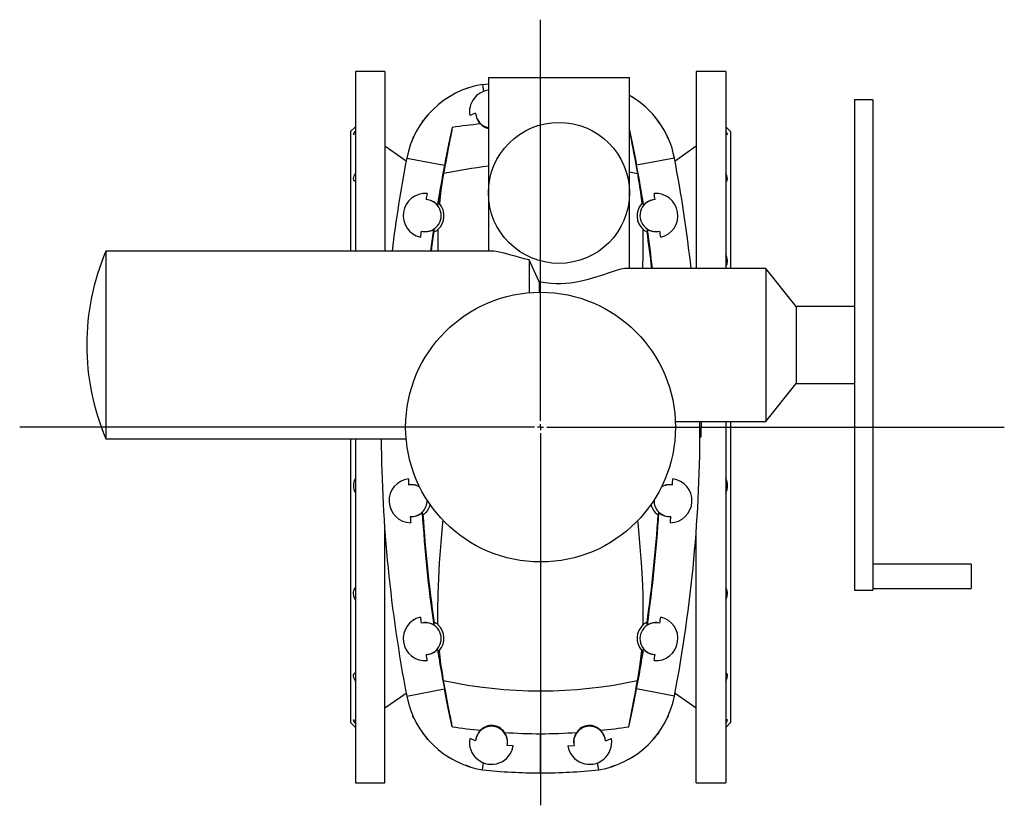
# Model space of a CAD drawing. Extents: x -326 to 1351, y -224 to 2218.
# Tile 1 of 3: x -326 to 477, y -224 to 417. Entities that reach past the tile are written whole.
import ezdxf

# ---------------------------------------------------------------- set-up
doc = ezdxf.new("R2010")
doc.units = 0
doc.layers.get('0').update_dxf_attribs({"linetype": 'CONTINUOUS'})
doc.layers.add('FORMAT', color=7, linetype='CONTINUOUS')

# ---------------------------------------------------------------- blocks, each defined once
blk = doc.blocks.new('SW_CENTERMARKSYMBOL_1')
at = {"layer": 'FORMAT', "color": 0}
for p, q in [((0, 5), (0, 332.26)), ((-5, 0), (-424.68, 0)), ((0, 0), (-2.5, 0)), ((0, 0), (0, 2.5)), ((0, 0), (0, -2.5)), ((0, 0), (2.5, 0)), ((5, 0), (378.12, 0)), ((0, -5), (0, -308.43))]:
    blk.add_line(p, q, dxfattribs=at)

msp = doc.modelspace()

# ---------------------------------------------------------------- linework, layer by layer
at = {"color": 7, "linetype": 'CONTINUOUS'}
for p, q in [((-28.62, 374.83), (-52.62, 374.83)), ((-52.62, 374.83), (-52.62, 228.33)), ((-28.62, 374.83), (-28.62, 228.33)), ((55.88, 369.83), (55.88, 275.83)), ((55.88, 369.83), (113.38, 369.83)), ((113.38, 369.83), (170.88, 369.83)), ((170.88, 214.19), (170.88, 369.83)), ((249.38, 374.83), (225.38, 374.83)), ((225.38, 374.83), (225.38, 214.19)), ((249.38, 374.83), (249.38, 214.19)), ((40.72, 361.68), (36.58, 360.35)), ((50.98, 364.29), (55.88, 364.74)), ((50.98, 364.29), (51.84, 358.6)), ((369.38, 351.83), (354.38, 351.83)), ((354.38, 351.83), (354.38, -48.17)), ((369.38, 351.83), (369.38, -48.17)), ((45.43, 340.74), (40.63, 338.82)), ((-52.62, 329.83), (-56.62, 325.83)), ((1.9, 333.59), (2.94, 335.17)), ((2.94, 335.17), (2.94, 335.17)), ((193.82, 335.17), (193.82, 335.17)), ((195.5, 332.77), (193.84, 334.99)), ((253.38, 325.83), (249.38, 329.83)), ((-56.62, 325.83), (-56.62, 228.33)), ((-5.68, 320.47), (-4.78, 322.24)), ((202.41, 320.37), (201.68, 321.92)), ((253.38, 325.83), (253.38, 214.19)), ((-11.24, 301.66), (-28.62, 313.83)), ((-5.68, 320.47), (-5.68, 320.47)), ((225.38, 313.83), (208.01, 301.66)), ((-10.75, 304.26), (20.05, 298.35)), ((207.51, 304.26), (176.71, 298.35)), ((19.27, 291.53), (18.77, 288.71)), ((170.88, 292.88), (177.49, 291.53)), ((177.49, 291.53), (177.99, 288.71)), ((55.88, 275.83), (55.88, 228.33)), ((59.52, 228.33), (-256.07, 228.33)), ((-256.07, 228.33), (-256.07, 75.33)), ((89.19, 221.24), (89.19, 194.44)), ((282.04, 214.19), (167.24, 214.19)), ((306.9, 183.15), (282.04, 214.19)), ((282.04, 214.19), (282.04, 89.47)), ((97.22, 203.32), (97.22, 194.82)), ((354.38, 183.15), (306.9, 183.15)), ((306.9, 183.15), (306.9, 120.51)), ((282.04, 89.47), (306.9, 120.51)), ((306.9, 120.51), (354.38, 120.51)), ((208.28, 89.47), (282.04, 89.47)), ((229.39, 89.47), (229.39, 84.83)), ((249.38, 89.47), (249.38, -205.17)), ((253.38, 89.47), (253.38, -156.17)), ((229.39, 76.83), (229.39, 84.83)), ((-256.07, 75.33), (-11.22, 75.33)), ((-56.62, 75.33), (-56.62, -156.17)), ((-52.62, 75.33), (-52.62, -205.17)), ((228.35, 76.83), (229.39, 76.83)), ((-28.62, -205.17), (-28.62, 1.31)), ((225.38, -205.17), (225.38, 1.31)), ((449.38, -26.83), (369.38, -26.83)), ((449.38, -26.83), (449.38, -46.83)), ((369.38, -46.83), (449.38, -46.83)), ((354.38, -48.17), (369.38, -48.17)), ((19.27, -121.87), (18.77, -119.05)), ((177.49, -121.87), (177.99, -119.05)), ((-28.62, -144.17), (-11.24, -132.01)), ((-10.75, -134.6), (20.05, -128.69)), ((207.51, -134.6), (176.71, -128.69)), ((208.01, -132.01), (225.38, -144.17)), ((-4.87, -152.38), (-5.68, -150.81)), ((-5.68, -150.81), (-5.68, -150.81)), ((202.44, -150.81), (201.54, -152.58)), ((202.44, -150.81), (202.44, -150.81)), ((-56.62, -156.17), (-52.62, -160.17)), ((249.38, -160.17), (253.38, -156.17)), ((2.94, -165.51), (1.75, -163.74)), ((2.94, -165.51), (2.94, -165.51)), ((98.38, -197.17), (98.38, -165.19)), ((194.86, -163.93), (193.82, -165.51)), ((193.82, -165.51), (193.82, -165.51)), ((45.43, -171.09), (40.63, -169.17)), ((76.13, -175.13), (71.1, -174.84)), ((120.63, -175.13), (125.66, -174.84)), ((151.34, -171.09), (156.13, -169.17)), ((36.84, -190.79), (36.53, -190.67)), ((36.58, -190.69), (40.72, -192.02)), ((37.42, -191), (36.99, -190.84)), ((50.98, -194.63), (51.84, -188.94)), ((145.78, -194.63), (144.93, -188.94)), ((156.04, -192.02), (160.18, -190.69)), ((-52.62, -205.17), (-28.62, -205.17)), ((225.38, -205.17), (249.38, -205.17))]:
    msp.add_line(p, q, dxfattribs=at)
for points in [[(26.27, 355.57), (22.61, 353.37), (21.13, 352.39)], [(25.12, 354.91), (25.69, 355.23), (26.26, 355.56)], [(175.63, 352.39), (174.15, 353.37), (170.88, 355.33)], [(6.91, 339.98), (5.79, 338.73), (2.94, 335.17)], [(193.82, 335.17), (190.97, 338.73), (189.85, 339.98)], [(2.94, 335.16), (2.89, 335.1), (2.85, 335.04)], [(26.34, 329.2), (26.31, 328.8), (26.17, 327.92), (25.92, 326.53), (25.56, 324.64), (25.1, 322.22), (24.53, 319.33), (23.86, 315.89), (23.11, 312.01), (22.25, 307.54), (21.32, 302.66), (20.32, 297.27), (19.27, 291.53)], [(26.34, 329.2), (25.02, 323), (23.69, 316.64), (22.31, 309.89), (20.95, 302.98), (20.05, 298.35)], [(193.91, 335.04), (193.87, 335.1), (193.83, 335.16)], [(-52.62, 323.85), (-53.78, 323.38), (-54.11, 323.77), (-53.57, 324.9), (-52.62, 326.25)], [(170.88, 327.04), (171.74, 323), (173.07, 316.64), (174.45, 309.89), (175.82, 302.98), (176.71, 298.35)], [(170.88, 326.32), (171.2, 324.64), (171.66, 322.22), (172.23, 319.33), (172.9, 315.89), (173.65, 312.01), (174.51, 307.54), (175.44, 302.66), (176.44, 297.27), (177.49, 291.53)], [(249.38, 323.85), (250.54, 323.38), (250.87, 323.77), (250.33, 324.9), (249.38, 326.25)], [(-5.71, 320.4), (-5.7, 320.43), (-5.68, 320.47)], [(-52.62, 285.06), (-53.78, 285.9), (-54.11, 287.61), (-53.57, 289.82), (-52.62, 291.89)], [(249.38, 285.06), (250.54, 285.9), (250.87, 287.61), (250.33, 289.82), (249.38, 291.89)], [(18.77, 288.71), (17.13, 278.02), (15.92, 267.1)], [(177.99, 288.71), (179.63, 278.02), (180.84, 267.1)], [(15.1, 267.51), (14.81, 266.96), (14.33, 266.03)], [(15.92, 267.1), (15.35, 267.49), (15.1, 267.51)], [(180.84, 267.1), (181.41, 267.49), (181.66, 267.51)], [(181.66, 267.51), (181.95, 266.96), (182.43, 266.03)], [(8.87, 228.33), (9.69, 234.65), (11.27, 246.05)], [(9.39, 228.33), (10.05, 233.41), (11.57, 244.41)], [(11.27, 246.05), (11.32, 245.78), (11.57, 244.41)], [(14.72, 245.88), (14.59, 233.54), (14.68, 228.33)], [(185.49, 246.05), (185.44, 245.78), (185.2, 244.41)], [(89.19, 221.24), (88.97, 221.29), (85.02, 222.19), (81.25, 223.14), (77.59, 224.13), (74.15, 225.08), (70.73, 226.04), (67.6, 226.89), (64.7, 227.59), (62.17, 228.08), (60.26, 228.3), (59.52, 228.3)], [(249.38, 215.79), (250.54, 217.81), (250.87, 220.58), (250.33, 223.54), (249.38, 226.01)], [(97.22, 203.32), (93.26, 212.33), (89.19, 221.24)], [(167.24, 214.16), (167, 214.19), (163.88, 213.74), (159.92, 212.65), (155.13, 211.05), (148.85, 208.85), (141.66, 206.47), (137.29, 205.18), (132.72, 204.01), (127.8, 202.99), (122.73, 202.22), (115.01, 201.68), (111.01, 201.7), (107.03, 201.92), (102.09, 202.48), (97.22, 203.32)], [(8.3, 21.92), (8.1, 20.95), (7.61, 19.5), (7.08, 18.33), (5.94, 16.47), (4.9, 15.24), (3.64, 14.09), (2.83, 13.61), (2.5, 13.61)], [(188.46, 21.94), (188.66, 20.95), (189.15, 19.5), (189.68, 18.33), (190.82, 16.47), (191.86, 15.24), (193.12, 14.09), (193.93, 13.61), (194.26, 13.61)], [(2.5, 13.61), (2.27, 14.18), (1.89, 15.15)], [(14.72, -76.23), (14.59, -63.88), (14.81, -51.37), (15.34, -38.62), (16.12, -25.73), (17.37, -9.41), (18.84, 7.1), (19.02, 8.9)], [(182.04, -76.23), (182.17, -63.88), (181.95, -51.37), (181.42, -38.62), (180.64, -25.73), (179.39, -9.41), (177.92, 7.1), (177.76, 8.76)], [(194.26, 13.61), (194.49, 14.18), (194.88, 15.15)], [(-52.62, -56.36), (-53.78, -53.11), (-54.11, -50), (-53.57, -47.6), (-52.62, -46.13)], [(249.38, -56.36), (250.54, -53.11), (250.87, -50), (250.33, -47.6), (249.38, -46.13)], [(11.27, -76.39), (11.32, -76.12), (11.57, -74.75)], [(185.49, -76.39), (185.44, -76.12), (185.2, -74.75)], [(15.1, -97.85), (14.81, -97.3), (14.33, -96.37)], [(15.92, -97.45), (15.35, -97.83), (15.1, -97.85)], [(18.77, -119.05), (17.13, -108.36), (15.92, -97.45)], [(177.99, -119.05), (179.63, -108.36), (180.84, -97.45)], [(180.84, -97.45), (181.41, -97.83), (181.66, -97.85)], [(181.66, -97.85), (181.95, -97.3), (182.43, -96.37)], [(-52.62, -122.23), (-53.78, -119.56), (-54.11, -117.33), (-53.57, -115.97), (-52.62, -115.4)], [(249.38, -122.23), (250.54, -119.56), (250.87, -117.33), (250.33, -115.97), (249.38, -115.4)], [(26.34, -159.54), (26.31, -159.14), (26.17, -158.27), (25.92, -156.87), (25.56, -154.98), (25.1, -152.56), (24.53, -149.67), (23.86, -146.23), (23.11, -142.35), (22.25, -137.88), (21.32, -133), (20.32, -127.61), (19.27, -121.87)], [(170.42, -159.54), (170.45, -159.14), (170.59, -158.27), (170.84, -156.87), (171.2, -154.98), (171.66, -152.56), (172.23, -149.67), (172.9, -146.23), (173.65, -142.35), (174.51, -137.88), (175.44, -133), (176.44, -127.61), (177.49, -121.87)], [(26.34, -159.54), (25.02, -153.35), (23.69, -146.98), (22.31, -140.23), (20.95, -133.32), (20.05, -128.69)], [(170.42, -159.54), (171.74, -153.35), (173.07, -146.98), (174.45, -140.23), (175.82, -133.32), (176.71, -128.69)], [(-5.68, -150.81), (-5.7, -150.77), (-5.71, -150.74)], [(202.47, -150.74), (202.46, -150.77), (202.44, -150.81)], [(-52.62, -156.59), (-53.78, -154.89), (-54.11, -153.89), (-53.57, -153.76), (-52.62, -154.19)], [(249.38, -156.59), (250.54, -154.89), (250.87, -153.89), (250.33, -153.76), (249.38, -154.19)], [(2.85, -165.39), (2.89, -165.44), (2.94, -165.5)], [(2.94, -165.51), (5.79, -169.07), (6.91, -170.33)], [(189.85, -170.33), (190.97, -169.07), (193.82, -165.51)], [(193.83, -165.5), (193.87, -165.44), (193.91, -165.39)], [(21.13, -182.73), (22.61, -183.72), (26.27, -185.91)], [(170.49, -185.91), (174.15, -183.72), (175.63, -182.73)], [(37.42, -191), (37.01, -190.85), (36.6, -190.7)], [(171.64, -185.25), (171.07, -185.58), (170.5, -185.9)]]:
    msp.add_lwpolyline(points, dxfattribs=at)
for centre, radius in [((113.38, 275.83), 57.5), ((98.38, 84.83), 110)]:
    msp.add_circle(centre, radius, dxfattribs=at)
for centre, radius, start, end in [((63.35, 289.82), 75.49, 99.42849, 168.97295), ((58.38, 341.83), 18, 97.98356, 189.6102), ((134.8, 290.68), 73.96, 10.57716, 60.8064), ((58.48, 341.56), 13.08, 183.57744, 226.69841), ((58.38, 341.83), 13, 184.79105, 258.91251), ((79.38, -6.88), 340.23, 95.03704, 98.96865), ((57.7, 338.95), 10.72, 220.16881, 260.23011), ((1132.38, 84.83), 1164, 169.13393, 172.91846), ((1132.38, 84.83), 1132.64, 169.13393, 170.79412), ((98.38, -77.17), 377.09, 96.47131, 102.10959), ((-935.62, 84.83), 1132.64, 9.20588, 10.86607), ((-935.62, 84.83), 1164, 6.38087, 10.86607), ((1132.38, 84.83), 1132.12, 169.62525, 170.71414), ((-935.62, 84.83), 1132.12, 9.28586, 10.37475), ((4.38, 257.33), 18, 85.42712, 257.18362), ((1132.38, 84.83), 1142.55, 170.40502, 170.65703), ((192.38, 257.33), 18, 282.81638, 94.57288), ((-935.62, 84.83), 1142.55, 9.34297, 9.59498), ((4.38, 257.33), 13, 255.29289, 87.31785), ((4.66, 257.28), 13.04, 42.16327, 88.56607), ((4.44, 257.11), 15.22, 312.45977, 41.05525), ((192.32, 257.11), 15.22, 138.94475, 227.54023), ((192.38, 257.33), 13, 92.68215, 284.70711), ((192.1, 257.28), 13.04, 91.43393, 137.83673), ((1132.38, 84.83), 1142.55, 171.95372, 172.20573), ((4.66, 257.29), 13.04, 254.04475, 300.44748), ((11.13, 249.45), 5.05, 274.88436, 315.14925), ((-249.39, 235.18), 431.57, 357.21248, 1.42107), ((185.63, 249.45), 5.05, 224.85075, 265.11564), ((-935.62, 84.83), 1132.12, 6.56133, 8.1034), ((192.1, 257.29), 13.04, 239.55252, 285.95525), ((-935.62, 84.83), 1132.64, 6.5583, 8.18338), ((-935.62, 84.83), 1142.55, 7.79427, 8.04628), ((-75.62, 151.83), 196, 157.02645, 202.97355), ((-935.62, 84.83), 1164, 349.13393, 0.22822), ((1132.38, 84.83), 1164, 180.46763, 190.86607), ((-41.32, 37.05), 12.81, 151.91057, 208.08943), ((-7.12, 24.83), 18, 97.24787, 268.78035), ((1132.38, 84.83), 1142.55, 182.11388, 182.36595), ((203.88, 24.83), 18, 271.21965, 82.75213), ((-935.62, 84.83), 1142.55, 357.63405, 357.88612), ((238.08, 37.05), 12.81, 331.91057, 28.08943), ((-6.79, 25.6), 12.3, 57.00518, 101.25254), ((-7.12, 24.83), 13, 57.11906, 99.18215), ((203.56, 25.45), 12.44, 78.91849, 123.68172), ((203.88, 24.83), 13, 80.81785, 122.88094), ((-7.12, 24.83), 13, 266.84607, 2.13648), ((203.88, 24.83), 13, 177.86352, 273.15393), ((-6.83, 24.85), 13.04, 265.59832, 311.95646), ((1132.38, 84.83), 1142.55, 183.66226, 183.91433), ((1132.38, 84.83), 1132.64, 183.52683, 188.18338), ((1132.38, 84.83), 1132.12, 183.6067, 188.1034), ((-935.62, 84.83), 1132.12, 351.8966, 356.3933), ((-935.62, 84.83), 1132.64, 351.81662, 356.47317), ((203.59, 24.85), 13.04, 228.04354, 274.40168), ((-935.62, 84.83), 1142.55, 356.08567, 356.33774), ((4.38, -87.67), 18, 102.81638, 274.57288), ((1132.38, 84.83), 1142.55, 187.79427, 188.04628), ((192.38, -87.67), 18, 265.42712, 77.18362), ((-935.62, 84.83), 1142.55, 351.95372, 352.20573), ((4.66, -87.64), 13.04, 59.55252, 105.95525), ((4.38, -87.67), 13, 272.68215, 104.70711), ((11.13, -79.79), 5.05, 44.85075, 85.11564), ((4.44, -87.45), 15.22, 318.94475, 47.54023), ((192.32, -87.45), 15.22, 132.45977, 221.05525), ((192.38, -87.67), 13, 75.29289, 267.31785), ((185.63, -79.79), 5.05, 94.88436, 135.14925), ((192.1, -87.64), 13.04, 74.04475, 120.44748), ((4.66, -87.62), 13.04, 271.43393, 317.83673), ((1132.38, 84.83), 1142.55, 189.34297, 189.59498), ((1132.38, 84.83), 1132.64, 189.20588, 190.86607), ((1132.38, 84.83), 1132.12, 189.28586, 190.37475), ((-935.62, 84.83), 1132.64, 349.13393, 350.79412), ((-935.62, 84.83), 1132.12, 349.62525, 350.71414), ((192.1, -87.62), 13.04, 222.16327, 268.56607), ((-935.62, 84.83), 1142.55, 350.40502, 350.65703), ((98.38, 246.83), 377.09, 257.89041, 282.10959), ((63.35, -120.16), 75.49, 191.02705, 260.57151), ((133.41, -120.16), 75.49, 279.42849, 348.97295), ((79.38, 176.54), 340.23, 261.03135, 264.96296), ((58.38, -172.17), 13, 348.13822, 175.20895), ((58.54, -170.61), 12.21, 32.05073, 137.65166), ((138.38, -172.17), 13, 4.79105, 191.86178), ((138.23, -170.61), 12.21, 42.34834, 147.94927), ((117.38, 176.54), 340.23, 275.03704, 278.96865), ((58.48, -171.9), 13.08, 133.30159, 176.42256), ((98.35, 245.56), 410.75, 265.88608, 270.00359), ((58.4, -171.88), 13.05, 346.89303, 36.46945), ((98.41, 245.56), 410.75, 269.99641, 274.11392), ((138.37, -171.88), 13.05, 143.53055, 193.10697), ((138.28, -171.9), 13.08, 3.57744, 46.69841), ((58.38, -172.17), 18, 170.3898, 350.52275), ((138.38, -172.17), 18, 189.47725, 9.6102), ((98.4, 247.11), 444.28, 263.87365, 269.99806), ((98.37, 246.99), 444.16, 270.00113, 276.12715), ((98.37, 247.11), 444.28, 270.00194, 276.12635)]:
    msp.add_arc(centre, radius, start, end, dxfattribs=at)

# ---------------------------------------------------------------- block references
at = {"layer": 'FORMAT'}
msp.add_blockref('SW_CENTERMARKSYMBOL_1', (98.38, 84.83), dxfattribs=at)

doc.saveas('drawing.dxf')
